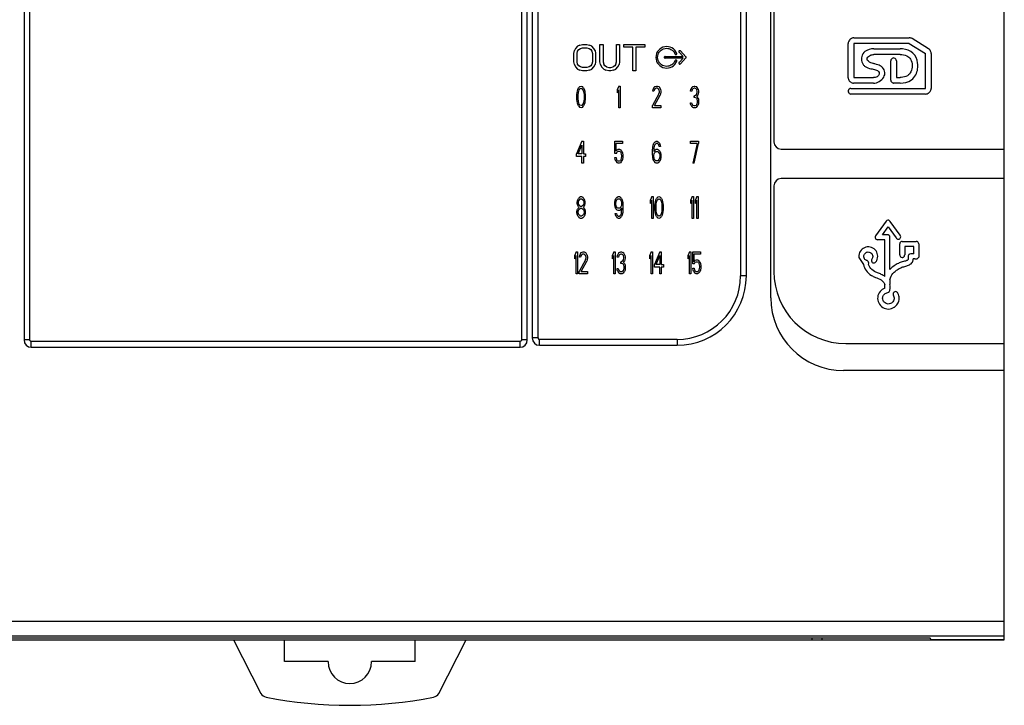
# Model space of a CAD drawing. Header units: millimetres. Extents: x 26 to 216, y 120 to 222.
# Tile 8 of 12: x 148 to 216, y 127 to 174. Entities that reach past the tile are written whole.
import ezdxf

# ---------------------------------------------------------------- set-up
doc = ezdxf.new("R2010")
doc.units = ezdxf.units.MM
doc.header["$LTSCALE"] = 22.141567
doc.layers.get('0').update_dxf_attribs({"linetype": 'CONTINUOUS'})

msp = doc.modelspace()

# ---------------------------------------------------------------- linework, layer by layer
at = {"color": 7, "linetype": 'Continuous'}
for p, q in [((215.502, 131.667), (215.502, 221.667)), ((148.098, 201.067), (148.098, 152.267)), ((148.498, 152.267), (148.498, 201.067)), ((182.306, 201.067), (182.306, 152.267)), ((182.706, 152.267), (182.706, 201.067)), ((183.041, 200.93), (183.041, 152.405)), ((183.441, 152.405), (183.441, 200.93)), ((199.444, 155.165), (199.444, 198.17)), ((197.365, 196.667), (197.365, 156.667)), ((197.765, 156.667), (197.765, 196.667)), ((199.658, 196.567), (199.658, 165.88)), ((204.764, 170.286), (204.764, 172.644)), ((205.151, 173.03), (208.967, 173.03)), ((208.967, 172.644), (205.151, 172.644)), ((205.151, 172.644), (205.151, 170.3)), ((208.967, 172.644), (210.093, 171.95)), ((210.294, 172.282), (209.168, 172.97)), ((185.902, 171.955), (185.939, 172.146)), ((186.014, 172.299), (185.939, 172.146)), ((186.164, 172.453), (186.014, 172.299)), ((186.127, 171.955), (186.164, 172.108)), ((186.314, 172.529), (186.164, 172.453)), ((186.164, 172.108), (186.239, 172.223)), ((186.239, 172.223), (186.352, 172.299)), ((186.314, 172.529), (186.502, 172.567)), ((186.352, 172.299), (186.502, 172.338)), ((186.502, 172.567), (186.802, 172.567)), ((186.502, 172.338), (186.802, 172.338)), ((186.802, 172.567), (186.989, 172.529)), ((186.802, 172.338), (186.952, 172.299)), ((186.952, 172.299), (187.064, 172.223)), ((187.139, 172.453), (186.989, 172.529)), ((187.064, 172.223), (187.139, 172.108)), ((187.289, 172.299), (187.139, 172.453)), ((187.139, 172.108), (187.177, 171.955)), ((187.364, 172.146), (187.289, 172.299)), ((187.364, 172.146), (187.402, 171.955)), ((187.702, 172.567), (187.927, 172.567)), ((187.702, 171.38), (187.702, 172.567)), ((187.927, 172.567), (187.927, 171.38)), ((188.827, 172.567), (189.052, 172.567)), ((188.827, 171.38), (188.827, 172.567)), ((189.052, 172.567), (189.052, 171.38)), ((189.352, 172.567), (190.777, 172.567)), ((189.352, 172.376), (189.352, 172.567)), ((189.952, 172.376), (189.352, 172.376)), ((189.952, 170.767), (189.952, 172.376)), ((190.777, 172.376), (190.177, 172.376)), ((190.177, 172.376), (190.177, 170.767)), ((190.777, 172.567), (190.777, 172.376)), ((193.139, 172.041), (193.425, 171.748)), ((193.613, 171.731), (193.227, 172.127)), ((206.529, 172.272), (208.349, 172.272)), ((185.902, 171.38), (185.902, 171.955)), ((185.939, 171.189), (185.902, 171.38)), ((186.127, 171.38), (186.127, 171.955)), ((186.164, 171.227), (186.127, 171.38)), ((187.177, 171.38), (187.139, 171.227)), ((187.177, 171.955), (187.177, 171.38)), ((187.402, 171.38), (187.364, 171.189)), ((187.402, 171.955), (187.402, 171.38)), ((187.739, 171.189), (187.702, 171.38)), ((187.927, 171.38), (187.964, 171.227)), ((188.789, 171.227), (188.827, 171.38)), ((189.052, 171.38), (189.014, 171.189)), ((192.176, 171.748), (193.425, 171.748)), ((193.425, 171.625), (192.176, 171.625)), ((193.425, 171.625), (193.139, 171.332)), ((193.227, 171.247), (193.613, 171.642)), ((208.349, 171.884), (206.534, 171.884)), ((207.699, 170.11), (207.699, 171.452)), ((208.082, 171.452), (208.082, 170.3)), ((210.093, 169.547), (210.093, 171.95)), ((210.48, 171.95), (210.48, 169.547)), ((185.939, 171.189), (186.014, 171.035)), ((186.014, 171.035), (186.164, 170.882)), ((186.239, 171.112), (186.164, 171.227)), ((186.164, 170.882), (186.314, 170.806)), ((186.352, 171.035), (186.239, 171.112)), ((186.502, 170.767), (186.314, 170.806)), ((186.502, 170.997), (186.352, 171.035)), ((186.802, 170.997), (186.502, 170.997)), ((186.802, 170.767), (186.502, 170.767)), ((186.952, 171.035), (186.802, 170.997)), ((186.989, 170.806), (186.802, 170.767)), ((187.064, 171.112), (186.952, 171.035)), ((186.989, 170.806), (187.139, 170.882)), ((187.139, 171.227), (187.064, 171.112)), ((187.139, 170.882), (187.289, 171.035)), ((187.289, 171.035), (187.364, 171.189)), ((187.739, 171.189), (187.814, 171.035)), ((187.814, 171.035), (187.964, 170.882)), ((188.039, 171.112), (187.964, 171.227)), ((187.964, 170.882), (188.114, 170.806)), ((188.152, 171.035), (188.039, 171.112)), ((188.302, 170.767), (188.114, 170.806)), ((188.152, 171.035), (188.302, 170.997)), ((188.302, 170.997), (188.452, 170.997)), ((188.452, 170.767), (188.302, 170.767)), ((188.452, 170.997), (188.602, 171.035)), ((188.639, 170.806), (188.452, 170.767)), ((188.714, 171.112), (188.602, 171.035)), ((188.639, 170.806), (188.789, 170.882)), ((188.789, 171.227), (188.714, 171.112)), ((188.789, 170.882), (188.939, 171.035)), ((188.939, 171.035), (189.014, 171.189)), ((190.177, 170.767), (189.952, 170.767)), ((205.151, 170.3), (206.499, 170.3)), ((208.082, 170.3), (208.333, 170.3)), ((186.12, 169.111), (186.136, 169.271)), ((186.136, 169.271), (186.152, 169.366)), ((186.152, 169.366), (186.183, 169.494)), ((186.183, 169.494), (186.23, 169.59)), ((186.199, 169.079), (186.214, 169.271)), ((186.214, 169.271), (186.277, 169.462)), ((186.308, 169.685), (186.23, 169.59)), ((186.277, 169.462), (186.324, 169.526)), ((186.308, 169.685), (186.402, 169.717)), ((186.324, 169.526), (186.402, 169.558)), ((186.402, 169.717), (186.495, 169.685)), ((186.402, 169.558), (186.48, 169.526)), ((186.48, 169.526), (186.527, 169.462)), ((186.574, 169.59), (186.495, 169.685)), ((186.527, 169.462), (186.589, 169.271)), ((186.574, 169.59), (186.62, 169.494)), ((186.589, 169.271), (186.605, 169.079)), ((186.62, 169.494), (186.652, 169.366)), ((186.652, 169.366), (186.667, 169.271)), ((186.667, 169.271), (186.683, 169.111)), ((189.002, 169.717), (188.908, 169.494)), ((188.908, 169.239), (188.908, 169.494)), ((188.908, 169.239), (189.002, 169.462)), ((189.002, 169.717), (189.095, 169.717)), ((189.002, 168.217), (189.002, 169.462)), ((189.095, 169.717), (189.095, 168.217)), ((191.336, 169.366), (191.352, 169.494)), ((191.414, 169.366), (191.336, 169.366)), ((191.414, 169.622), (191.352, 169.494)), ((191.477, 169.685), (191.414, 169.622)), ((191.445, 169.462), (191.414, 169.366)), ((191.445, 169.462), (191.492, 169.526)), ((191.477, 169.685), (191.586, 169.717)), ((191.57, 169.558), (191.492, 169.526)), ((191.633, 169.558), (191.57, 169.558)), ((191.586, 169.717), (191.649, 169.717)), ((191.711, 169.526), (191.633, 169.558)), ((191.649, 169.717), (191.742, 169.685)), ((191.711, 169.526), (191.758, 169.462)), ((191.805, 169.622), (191.742, 169.685)), ((191.789, 169.366), (191.758, 169.462)), ((191.758, 169.175), (191.789, 169.303)), ((191.789, 169.303), (191.789, 169.366)), ((191.867, 169.494), (191.805, 169.622)), ((191.867, 169.494), (191.883, 169.366)), ((191.883, 169.303), (191.867, 169.175)), ((191.883, 169.366), (191.883, 169.303)), ((193.936, 169.366), (193.952, 169.494)), ((194.014, 169.366), (193.936, 169.366)), ((194.014, 169.622), (193.952, 169.494)), ((194.077, 169.685), (194.014, 169.622)), ((194.045, 169.462), (194.014, 169.366)), ((194.045, 169.462), (194.092, 169.526)), ((194.077, 169.685), (194.186, 169.717)), ((194.17, 169.558), (194.092, 169.526)), ((194.233, 169.558), (194.17, 169.558)), ((194.186, 169.717), (194.217, 169.717)), ((194.217, 169.717), (194.327, 169.685)), ((194.311, 169.526), (194.233, 169.558)), ((194.311, 169.526), (194.358, 169.462)), ((194.389, 169.622), (194.327, 169.685)), ((194.389, 169.366), (194.358, 169.462)), ((194.358, 169.175), (194.389, 169.303)), ((194.452, 169.494), (194.389, 169.622)), ((194.389, 169.303), (194.389, 169.366)), ((194.452, 169.494), (194.467, 169.366)), ((194.467, 169.303), (194.452, 169.175)), ((194.467, 169.366), (194.467, 169.303)), ((204.96, 169.547), (210.093, 169.547)), ((206.503, 169.914), (205.141, 169.914)), ((208.333, 169.914), (207.89, 169.914)), ((186.12, 168.824), (186.12, 169.111)), ((186.136, 168.664), (186.12, 168.824)), ((186.152, 168.568), (186.136, 168.664)), ((186.199, 168.856), (186.199, 169.079)), ((186.214, 168.664), (186.199, 168.856)), ((186.277, 168.473), (186.214, 168.664)), ((186.589, 168.664), (186.527, 168.473)), ((186.605, 168.856), (186.589, 168.664)), ((186.605, 169.079), (186.605, 168.856)), ((186.667, 168.664), (186.652, 168.568)), ((186.683, 168.824), (186.667, 168.664)), ((186.683, 169.111), (186.683, 168.824)), ((191.758, 169.175), (191.32, 168.377)), ((191.445, 168.377), (191.836, 169.079)), ((191.867, 169.175), (191.836, 169.079)), ((194.17, 169.047), (194.233, 169.047)), ((194.17, 168.92), (194.17, 169.047)), ((194.233, 168.92), (194.17, 168.92)), ((194.327, 169.111), (194.233, 169.047)), ((194.327, 168.888), (194.233, 168.92)), ((194.327, 169.111), (194.358, 169.175)), ((194.327, 168.888), (194.374, 168.824)), ((194.358, 168.983), (194.42, 169.079)), ((194.436, 168.92), (194.358, 168.983)), ((194.405, 168.696), (194.374, 168.824)), ((194.405, 168.568), (194.405, 168.696)), ((194.452, 169.175), (194.42, 169.079)), ((194.436, 168.92), (194.467, 168.824)), ((194.467, 168.824), (194.483, 168.696)), ((194.483, 168.696), (194.483, 168.568)), ((210.093, 169.165), (204.96, 169.165)), ((186.183, 168.441), (186.152, 168.568)), ((186.23, 168.345), (186.183, 168.441)), ((186.23, 168.345), (186.308, 168.249)), ((186.324, 168.409), (186.277, 168.473)), ((186.402, 168.217), (186.308, 168.249)), ((186.402, 168.377), (186.324, 168.409)), ((186.48, 168.409), (186.402, 168.377)), ((186.495, 168.249), (186.402, 168.217)), ((186.527, 168.473), (186.48, 168.409)), ((186.495, 168.249), (186.574, 168.345)), ((186.62, 168.441), (186.574, 168.345)), ((186.652, 168.568), (186.62, 168.441)), ((189.095, 168.217), (189.002, 168.217)), ((191.32, 168.217), (191.32, 168.377)), ((191.883, 168.217), (191.32, 168.217)), ((191.445, 168.377), (191.883, 168.377)), ((191.883, 168.377), (191.883, 168.217)), ((193.92, 168.568), (193.999, 168.568)), ((193.936, 168.473), (193.92, 168.568)), ((193.967, 168.377), (193.936, 168.473)), ((193.967, 168.377), (194.014, 168.313)), ((193.999, 168.568), (194.014, 168.505)), ((194.014, 168.505), (194.045, 168.441)), ((194.014, 168.313), (194.077, 168.249)), ((194.077, 168.409), (194.045, 168.441)), ((194.077, 168.409), (194.155, 168.377)), ((194.139, 168.217), (194.077, 168.249)), ((194.264, 168.217), (194.139, 168.217)), ((194.155, 168.377), (194.249, 168.377)), ((194.249, 168.377), (194.327, 168.409)), ((194.327, 168.249), (194.264, 168.217)), ((194.358, 168.441), (194.327, 168.409)), ((194.327, 168.249), (194.389, 168.313)), ((194.358, 168.441), (194.389, 168.505)), ((194.389, 168.505), (194.405, 168.568)), ((194.389, 168.313), (194.436, 168.377)), ((194.467, 168.473), (194.436, 168.377)), ((194.483, 168.568), (194.467, 168.473)), ((186.464, 165.917), (186.089, 165.056)), ((186.464, 165.917), (186.558, 165.917)), ((186.558, 165.917), (186.558, 165.056)), ((188.72, 165.917), (189.252, 165.917)), ((188.72, 165.088), (188.72, 165.917)), ((189.252, 165.917), (189.252, 165.758)), ((191.492, 165.885), (191.414, 165.79)), ((191.492, 165.885), (191.57, 165.917)), ((191.57, 165.917), (191.633, 165.917)), ((191.633, 165.917), (191.711, 165.885)), ((191.789, 165.79), (191.711, 165.885)), ((193.92, 165.917), (194.483, 165.917)), ((193.92, 165.758), (193.92, 165.917)), ((194.483, 165.917), (194.483, 165.758)), ((186.199, 165.056), (186.464, 165.662)), ((186.464, 165.662), (186.464, 165.056)), ((189.252, 165.758), (188.799, 165.758)), ((188.799, 165.758), (188.799, 165.247)), ((188.877, 165.343), (188.799, 165.247)), ((188.877, 165.343), (188.955, 165.375)), ((188.955, 165.215), (188.892, 165.183)), ((188.955, 165.375), (189.049, 165.375)), ((189.049, 165.215), (188.955, 165.215)), ((189.049, 165.375), (189.127, 165.343)), ((189.111, 165.183), (189.049, 165.215)), ((189.205, 165.247), (189.127, 165.343)), ((189.205, 165.247), (189.252, 165.12)), ((191.32, 165.279), (191.336, 165.503)), ((191.32, 165.056), (191.32, 165.279)), ((191.336, 165.503), (191.367, 165.662)), ((191.367, 165.662), (191.414, 165.79)), ((191.414, 165.471), (191.399, 165.279)), ((191.492, 165.343), (191.399, 165.215)), ((191.399, 165.279), (191.399, 165.215)), ((191.43, 165.566), (191.414, 165.471)), ((191.461, 165.662), (191.43, 165.566)), ((191.461, 165.662), (191.508, 165.726)), ((191.492, 165.343), (191.57, 165.375)), ((191.508, 165.726), (191.555, 165.758)), ((191.508, 165.183), (191.555, 165.215)), ((191.649, 165.758), (191.555, 165.758)), ((191.555, 165.215), (191.664, 165.215)), ((191.57, 165.375), (191.649, 165.375)), ((191.649, 165.758), (191.695, 165.726)), ((191.649, 165.375), (191.727, 165.343)), ((191.664, 165.215), (191.711, 165.183)), ((191.695, 165.726), (191.742, 165.662)), ((191.805, 165.247), (191.727, 165.343)), ((191.774, 165.566), (191.742, 165.662)), ((191.852, 165.566), (191.774, 165.566)), ((191.789, 165.79), (191.836, 165.662)), ((191.805, 165.247), (191.852, 165.151)), ((191.836, 165.662), (191.852, 165.566)), ((194.389, 165.758), (193.92, 165.758)), ((194.389, 165.758), (194.077, 164.417)), ((194.17, 164.417), (194.483, 165.758)), ((200.158, 165.38), (215.462, 165.38)), ((215.462, 165.38), (215.462, 163.355)), ((186.089, 164.864), (186.089, 165.056)), ((186.464, 164.864), (186.089, 164.864)), ((186.464, 165.056), (186.199, 165.056)), ((186.464, 164.417), (186.464, 164.864)), ((186.558, 165.056), (186.714, 165.056)), ((186.714, 164.864), (186.558, 164.864)), ((186.558, 164.864), (186.558, 164.417)), ((186.714, 165.056), (186.714, 164.864)), ((188.83, 165.088), (188.72, 165.088)), ((188.72, 164.8), (188.814, 164.8)), ((188.752, 164.673), (188.72, 164.8)), ((188.799, 164.545), (188.752, 164.673)), ((188.799, 164.545), (188.877, 164.449)), ((188.814, 164.8), (188.845, 164.673)), ((188.83, 165.088), (188.892, 165.183)), ((188.892, 164.609), (188.845, 164.673)), ((188.892, 164.609), (188.955, 164.577)), ((188.955, 164.577), (189.049, 164.577)), ((189.049, 164.577), (189.111, 164.609)), ((189.111, 165.183), (189.158, 165.12)), ((189.158, 164.673), (189.111, 164.609)), ((189.127, 164.449), (189.205, 164.545)), ((189.189, 165.024), (189.158, 165.12)), ((189.158, 164.673), (189.189, 164.768)), ((189.205, 164.928), (189.189, 165.024)), ((189.189, 164.768), (189.205, 164.864)), ((189.205, 164.864), (189.205, 164.928)), ((189.252, 164.673), (189.205, 164.545)), ((189.252, 165.12), (189.283, 164.96)), ((189.283, 164.832), (189.252, 164.673)), ((189.283, 164.96), (189.283, 164.832)), ((191.336, 164.832), (191.32, 165.056)), ((191.367, 164.673), (191.336, 164.832)), ((191.414, 164.545), (191.367, 164.673)), ((191.414, 164.96), (191.43, 165.056)), ((191.414, 164.864), (191.414, 164.96)), ((191.43, 164.768), (191.414, 164.864)), ((191.414, 164.545), (191.492, 164.449)), ((191.43, 165.056), (191.461, 165.12)), ((191.461, 164.673), (191.43, 164.768)), ((191.461, 165.12), (191.508, 165.183)), ((191.508, 164.609), (191.461, 164.673)), ((191.555, 164.577), (191.508, 164.609)), ((191.664, 164.577), (191.555, 164.577)), ((191.711, 164.609), (191.664, 164.577)), ((191.711, 165.183), (191.758, 165.12)), ((191.758, 164.673), (191.711, 164.609)), ((191.727, 164.449), (191.805, 164.545)), ((191.758, 165.12), (191.789, 165.056)), ((191.789, 164.768), (191.758, 164.673)), ((191.789, 165.056), (191.805, 164.96)), ((191.805, 164.864), (191.789, 164.768)), ((191.805, 164.96), (191.805, 164.864)), ((191.852, 164.673), (191.805, 164.545)), ((191.852, 165.151), (191.883, 164.992)), ((191.883, 164.832), (191.852, 164.673)), ((191.883, 164.992), (191.883, 164.832)), ((186.558, 164.417), (186.464, 164.417)), ((188.955, 164.417), (188.877, 164.449)), ((189.049, 164.417), (188.955, 164.417)), ((189.127, 164.449), (189.049, 164.417)), ((191.57, 164.417), (191.492, 164.449)), ((191.649, 164.417), (191.57, 164.417)), ((191.727, 164.449), (191.649, 164.417)), ((194.17, 164.417), (194.077, 164.417)), ((215.462, 163.355), (200.158, 163.355)), ((199.658, 162.855), (199.658, 156.967)), ((186.136, 161.734), (186.167, 161.894)), ((186.167, 161.894), (186.214, 161.99)), ((186.292, 162.085), (186.214, 161.99)), ((186.214, 161.734), (186.245, 161.83)), ((186.245, 161.83), (186.308, 161.926)), ((186.292, 162.085), (186.37, 162.117)), ((186.308, 161.926), (186.37, 161.958)), ((186.37, 162.117), (186.433, 162.117)), ((186.37, 161.958), (186.433, 161.958)), ((186.433, 162.117), (186.511, 162.085)), ((186.433, 161.958), (186.495, 161.926)), ((186.495, 161.926), (186.558, 161.83)), ((186.589, 161.99), (186.511, 162.085)), ((186.558, 161.83), (186.589, 161.734)), ((186.589, 161.99), (186.636, 161.894)), ((186.636, 161.894), (186.667, 161.734)), ((188.72, 161.703), (188.752, 161.862)), ((188.752, 161.862), (188.799, 161.99)), ((188.877, 162.085), (188.799, 161.99)), ((188.814, 161.766), (188.845, 161.862)), ((188.845, 161.862), (188.892, 161.926)), ((188.877, 162.085), (188.955, 162.117)), ((188.892, 161.926), (188.939, 161.958)), ((188.939, 161.958), (189.049, 161.958)), ((188.955, 162.117), (189.033, 162.117)), ((189.033, 162.117), (189.111, 162.085)), ((189.049, 161.958), (189.095, 161.926)), ((189.095, 161.926), (189.142, 161.862)), ((189.189, 161.99), (189.111, 162.085)), ((189.142, 161.862), (189.174, 161.766)), ((189.189, 161.99), (189.236, 161.862)), ((189.236, 161.862), (189.267, 161.703)), ((191.258, 162.117), (191.164, 161.894)), ((191.164, 161.639), (191.164, 161.894)), ((191.164, 161.639), (191.258, 161.862)), ((191.258, 162.117), (191.352, 162.117)), ((191.258, 160.617), (191.258, 161.862)), ((191.352, 162.117), (191.352, 160.617)), ((191.508, 161.766), (191.539, 161.894)), ((191.539, 161.894), (191.586, 161.99)), ((191.57, 161.671), (191.633, 161.862)), ((191.664, 162.085), (191.586, 161.99)), ((191.633, 161.862), (191.68, 161.926)), ((191.664, 162.085), (191.758, 162.117)), ((191.68, 161.926), (191.758, 161.958)), ((191.758, 162.117), (191.852, 162.085)), ((191.758, 161.958), (191.836, 161.926)), ((191.836, 161.926), (191.883, 161.862)), ((191.93, 161.99), (191.852, 162.085)), ((191.883, 161.862), (191.945, 161.671)), ((191.93, 161.99), (191.977, 161.894)), ((191.977, 161.894), (192.008, 161.766)), ((194.045, 162.117), (193.952, 161.894)), ((193.952, 161.639), (193.952, 161.894)), ((193.952, 161.639), (194.045, 161.862)), ((194.045, 162.117), (194.139, 162.117)), ((194.045, 160.617), (194.045, 161.862)), ((194.139, 162.117), (194.139, 160.617)), ((194.358, 162.117), (194.264, 161.894)), ((194.264, 161.639), (194.264, 161.894)), ((194.264, 161.639), (194.358, 161.862)), ((194.358, 162.117), (194.452, 162.117)), ((194.358, 160.617), (194.358, 161.862)), ((194.452, 162.117), (194.452, 160.617)), ((186.12, 161.096), (186.152, 161.256)), ((186.136, 161.639), (186.136, 161.734)), ((186.167, 161.511), (186.136, 161.639)), ((186.214, 161.351), (186.152, 161.256)), ((186.214, 161.415), (186.167, 161.511)), ((186.199, 161.096), (186.245, 161.224)), ((186.214, 161.671), (186.214, 161.734)), ((186.245, 161.575), (186.214, 161.671)), ((186.214, 161.415), (186.245, 161.383)), ((186.245, 161.383), (186.214, 161.351)), ((186.308, 161.479), (186.245, 161.575)), ((186.245, 161.224), (186.308, 161.288)), ((186.37, 161.447), (186.308, 161.479)), ((186.308, 161.288), (186.37, 161.32)), ((186.433, 161.447), (186.37, 161.447)), ((186.37, 161.32), (186.433, 161.32)), ((186.495, 161.479), (186.433, 161.447)), ((186.433, 161.32), (186.495, 161.288)), ((186.558, 161.575), (186.495, 161.479)), ((186.495, 161.288), (186.558, 161.224)), ((186.589, 161.671), (186.558, 161.575)), ((186.558, 161.383), (186.589, 161.415)), ((186.589, 161.351), (186.558, 161.383)), ((186.558, 161.224), (186.605, 161.096)), ((186.589, 161.734), (186.589, 161.671)), ((186.636, 161.511), (186.589, 161.415)), ((186.652, 161.256), (186.589, 161.351)), ((186.667, 161.639), (186.636, 161.511)), ((186.652, 161.256), (186.683, 161.096)), ((186.667, 161.734), (186.667, 161.639)), ((188.72, 161.575), (188.72, 161.703)), ((188.752, 161.415), (188.72, 161.575)), ((188.799, 161.288), (188.752, 161.415)), ((188.799, 161.671), (188.814, 161.766)), ((188.799, 161.607), (188.799, 161.671)), ((188.814, 161.511), (188.799, 161.607)), ((188.799, 161.288), (188.877, 161.192)), ((188.845, 161.415), (188.814, 161.511)), ((188.892, 161.351), (188.845, 161.415)), ((188.955, 161.16), (188.877, 161.192)), ((188.939, 161.32), (188.892, 161.351)), ((189.049, 161.32), (188.939, 161.32)), ((189.033, 161.16), (188.955, 161.16)), ((189.111, 161.192), (189.033, 161.16)), ((189.095, 161.351), (189.049, 161.32)), ((189.142, 161.415), (189.095, 161.351)), ((189.111, 161.192), (189.205, 161.32)), ((189.174, 161.511), (189.142, 161.415)), ((189.174, 161.766), (189.189, 161.671)), ((189.189, 161.607), (189.174, 161.511)), ((189.189, 161.671), (189.189, 161.607)), ((189.189, 161.064), (189.205, 161.256)), ((189.205, 161.256), (189.205, 161.32)), ((189.267, 161.703), (189.283, 161.479)), ((189.283, 161.256), (189.267, 161.032)), ((189.283, 161.479), (189.283, 161.256)), ((191.477, 161.511), (191.492, 161.671)), ((191.477, 161.224), (191.477, 161.511)), ((191.492, 161.064), (191.477, 161.224)), ((191.492, 161.671), (191.508, 161.766)), ((191.555, 161.479), (191.57, 161.671)), ((191.555, 161.256), (191.555, 161.479)), ((191.57, 161.064), (191.555, 161.256)), ((191.945, 161.671), (191.961, 161.479)), ((191.961, 161.256), (191.945, 161.064)), ((191.961, 161.479), (191.961, 161.256)), ((192.008, 161.766), (192.024, 161.671)), ((192.024, 161.671), (192.039, 161.511)), ((192.039, 161.224), (192.024, 161.064)), ((192.039, 161.511), (192.039, 161.224)), ((186.12, 161), (186.12, 161.096)), ((186.152, 160.841), (186.12, 161)), ((186.199, 160.745), (186.152, 160.841)), ((186.199, 161), (186.199, 161.096)), ((186.245, 160.873), (186.199, 161)), ((186.199, 160.745), (186.277, 160.649)), ((186.308, 160.809), (186.245, 160.873)), ((186.355, 160.617), (186.277, 160.649)), ((186.37, 160.777), (186.308, 160.809)), ((186.449, 160.617), (186.355, 160.617)), ((186.433, 160.777), (186.37, 160.777)), ((186.495, 160.809), (186.433, 160.777)), ((186.527, 160.649), (186.449, 160.617)), ((186.558, 160.873), (186.495, 160.809)), ((186.527, 160.649), (186.605, 160.745)), ((186.605, 161), (186.558, 160.873)), ((186.605, 161.096), (186.605, 161)), ((186.652, 160.841), (186.605, 160.745)), ((186.683, 161), (186.652, 160.841)), ((186.683, 161.096), (186.683, 161)), ((188.752, 160.968), (188.83, 160.968)), ((188.767, 160.873), (188.752, 160.968)), ((188.814, 160.745), (188.767, 160.873)), ((188.814, 160.745), (188.892, 160.649)), ((188.83, 160.968), (188.861, 160.873)), ((188.908, 160.809), (188.861, 160.873)), ((188.97, 160.617), (188.892, 160.649)), ((188.955, 160.777), (188.908, 160.809)), ((188.955, 160.777), (189.049, 160.777)), ((189.033, 160.617), (188.97, 160.617)), ((189.111, 160.649), (189.033, 160.617)), ((189.095, 160.809), (189.049, 160.777)), ((189.142, 160.873), (189.095, 160.809)), ((189.111, 160.649), (189.189, 160.745)), ((189.142, 160.873), (189.174, 160.968)), ((189.174, 160.968), (189.189, 161.064)), ((189.236, 160.873), (189.189, 160.745)), ((189.267, 161.032), (189.236, 160.873)), ((191.352, 160.617), (191.258, 160.617)), ((191.508, 160.968), (191.492, 161.064)), ((191.539, 160.841), (191.508, 160.968)), ((191.586, 160.745), (191.539, 160.841)), ((191.633, 160.873), (191.57, 161.064)), ((191.586, 160.745), (191.664, 160.649)), ((191.68, 160.809), (191.633, 160.873)), ((191.758, 160.617), (191.664, 160.649)), ((191.758, 160.777), (191.68, 160.809)), ((191.836, 160.809), (191.758, 160.777)), ((191.852, 160.649), (191.758, 160.617)), ((191.883, 160.873), (191.836, 160.809)), ((191.852, 160.649), (191.93, 160.745)), ((191.945, 161.064), (191.883, 160.873)), ((191.977, 160.841), (191.93, 160.745)), ((192.008, 160.968), (191.977, 160.841)), ((192.024, 161.064), (192.008, 160.968)), ((194.139, 160.617), (194.045, 160.617)), ((194.452, 160.617), (194.358, 160.617)), ((207.377, 160.423), (206.654, 159.432)), ((207.125, 159.495), (207.515, 160.03)), ((207.515, 160.03), (208.057, 159.278)), ((208.345, 159.466), (207.657, 160.419)), ((207.296, 159.151), (206.787, 159.151)), ((207.296, 156.631), (207.296, 159.151)), ((208.309, 158.109), (208.309, 158.882)), ((208.488, 159.035), (209.449, 159.035)), ((209.277, 158.692), (208.653, 158.692)), ((208.653, 158.692), (208.653, 158.114)), ((209.277, 158.181), (209.277, 158.692)), ((209.62, 158.863), (209.62, 157.958)), ((186.058, 158.317), (185.964, 158.094)), ((185.964, 157.839), (185.964, 158.094)), ((185.964, 157.839), (186.058, 158.062)), ((186.058, 158.317), (186.152, 158.317)), ((186.058, 156.817), (186.058, 158.062)), ((186.152, 158.317), (186.152, 156.817)), ((186.714, 157.775), (186.277, 156.977)), ((186.292, 157.966), (186.308, 158.094)), ((186.37, 157.966), (186.292, 157.966)), ((186.37, 158.222), (186.308, 158.094)), ((186.433, 158.285), (186.37, 158.222)), ((186.402, 158.062), (186.37, 157.966)), ((186.402, 158.062), (186.449, 158.126)), ((186.433, 158.285), (186.542, 158.317)), ((186.527, 158.158), (186.449, 158.126)), ((186.589, 158.158), (186.527, 158.158)), ((186.542, 158.317), (186.605, 158.317)), ((186.667, 158.126), (186.589, 158.158)), ((186.605, 158.317), (186.699, 158.285)), ((186.667, 158.126), (186.714, 158.062)), ((186.761, 158.222), (186.699, 158.285)), ((186.745, 157.966), (186.714, 158.062)), ((186.714, 157.775), (186.745, 157.903)), ((186.745, 157.903), (186.745, 157.966)), ((186.824, 158.094), (186.761, 158.222)), ((186.824, 157.775), (186.792, 157.679)), ((186.824, 158.094), (186.839, 157.966)), ((186.839, 157.903), (186.824, 157.775)), ((186.839, 157.966), (186.839, 157.903)), ((188.658, 158.317), (188.564, 158.094)), ((188.564, 157.839), (188.564, 158.094)), ((188.564, 157.839), (188.658, 158.062)), ((188.658, 158.317), (188.752, 158.317)), ((188.658, 156.817), (188.658, 158.062)), ((188.752, 158.317), (188.752, 156.817)), ((188.892, 157.966), (188.908, 158.094)), ((188.97, 157.966), (188.892, 157.966)), ((188.97, 158.222), (188.908, 158.094)), ((189.033, 158.285), (188.97, 158.222)), ((189.002, 158.062), (188.97, 157.966)), ((189.002, 158.062), (189.049, 158.126)), ((189.033, 158.285), (189.142, 158.317)), ((189.127, 158.158), (189.049, 158.126)), ((189.189, 158.158), (189.127, 158.158)), ((189.142, 158.317), (189.174, 158.317)), ((189.174, 158.317), (189.283, 158.285)), ((189.267, 158.126), (189.189, 158.158)), ((189.267, 158.126), (189.314, 158.062)), ((189.345, 158.222), (189.283, 158.285)), ((189.283, 157.711), (189.314, 157.775)), ((189.345, 157.966), (189.314, 158.062)), ((189.314, 157.775), (189.345, 157.903)), ((189.408, 158.094), (189.345, 158.222)), ((189.345, 157.903), (189.345, 157.966)), ((189.408, 157.775), (189.377, 157.679)), ((189.408, 158.094), (189.424, 157.966)), ((189.424, 157.903), (189.408, 157.775)), ((189.424, 157.966), (189.424, 157.903)), ((191.227, 158.317), (191.133, 158.094)), ((191.133, 157.839), (191.133, 158.094)), ((191.133, 157.839), (191.227, 158.062)), ((191.227, 158.317), (191.32, 158.317)), ((191.227, 156.817), (191.227, 158.062)), ((191.32, 158.317), (191.32, 156.817)), ((191.82, 158.317), (191.445, 157.456)), ((191.555, 157.456), (191.82, 158.062)), ((191.82, 158.317), (191.914, 158.317)), ((191.82, 158.062), (191.82, 157.456)), ((191.914, 158.317), (191.914, 157.456)), ((193.858, 158.317), (193.764, 158.094)), ((193.764, 157.839), (193.764, 158.094)), ((193.764, 157.839), (193.858, 158.062)), ((193.858, 158.317), (193.952, 158.317)), ((193.858, 156.817), (193.858, 158.062)), ((193.952, 158.317), (193.952, 156.817)), ((194.077, 158.317), (194.608, 158.317)), ((194.077, 157.488), (194.077, 158.317)), ((194.608, 158.158), (194.155, 158.158)), ((194.155, 158.158), (194.155, 157.647)), ((194.233, 157.743), (194.155, 157.647)), ((194.233, 157.743), (194.311, 157.775)), ((194.311, 157.775), (194.405, 157.775)), ((194.405, 157.775), (194.483, 157.743)), ((194.561, 157.647), (194.483, 157.743)), ((194.608, 158.317), (194.608, 158.158)), ((205.505, 157.94), (205.83, 157.448)), ((186.402, 156.977), (186.792, 157.679)), ((188.877, 157.168), (188.955, 157.168)), ((188.892, 157.073), (188.877, 157.168)), ((188.924, 156.977), (188.892, 157.073)), ((188.955, 157.168), (188.97, 157.105)), ((188.97, 157.105), (189.002, 157.041)), ((189.127, 157.647), (189.189, 157.647)), ((189.127, 157.52), (189.127, 157.647)), ((189.189, 157.52), (189.127, 157.52)), ((189.283, 157.711), (189.189, 157.647)), ((189.283, 157.488), (189.189, 157.52)), ((189.283, 157.488), (189.33, 157.424)), ((189.314, 157.583), (189.377, 157.679)), ((189.392, 157.52), (189.314, 157.583)), ((189.314, 157.041), (189.345, 157.105)), ((189.361, 157.296), (189.33, 157.424)), ((189.345, 157.105), (189.361, 157.168)), ((189.361, 157.168), (189.361, 157.296)), ((189.392, 157.52), (189.424, 157.424)), ((189.424, 157.073), (189.392, 156.977)), ((189.424, 157.424), (189.439, 157.296)), ((189.439, 157.168), (189.424, 157.073)), ((189.439, 157.296), (189.439, 157.168)), ((191.445, 157.264), (191.445, 157.456)), ((191.82, 157.264), (191.445, 157.264)), ((191.82, 157.456), (191.555, 157.456)), ((191.82, 156.817), (191.82, 157.264)), ((191.914, 157.456), (192.07, 157.456)), ((192.07, 157.264), (191.914, 157.264)), ((191.914, 157.264), (191.914, 156.817)), ((192.07, 157.456), (192.07, 157.264)), ((194.186, 157.488), (194.077, 157.488)), ((194.077, 157.2), (194.17, 157.2)), ((194.108, 157.073), (194.077, 157.2)), ((194.155, 156.945), (194.108, 157.073)), ((194.17, 157.2), (194.202, 157.073)), ((194.186, 157.488), (194.249, 157.583)), ((194.249, 157.009), (194.202, 157.073)), ((194.311, 157.615), (194.249, 157.583)), ((194.405, 157.615), (194.311, 157.615)), ((194.467, 157.583), (194.405, 157.615)), ((194.467, 157.583), (194.514, 157.52)), ((194.514, 157.073), (194.467, 157.009)), ((194.545, 157.424), (194.514, 157.52)), ((194.514, 157.073), (194.545, 157.168)), ((194.561, 157.328), (194.545, 157.424)), ((194.545, 157.168), (194.561, 157.264)), ((194.561, 157.647), (194.608, 157.52)), ((194.561, 157.264), (194.561, 157.328)), ((194.608, 157.073), (194.561, 156.945)), ((194.608, 157.52), (194.639, 157.36)), ((194.639, 157.232), (194.608, 157.073)), ((194.639, 157.36), (194.639, 157.232)), ((186.152, 156.817), (186.058, 156.817)), ((186.277, 156.817), (186.277, 156.977)), ((186.839, 156.817), (186.277, 156.817)), ((186.402, 156.977), (186.839, 156.977)), ((186.839, 156.977), (186.839, 156.817)), ((188.752, 156.817), (188.658, 156.817)), ((188.924, 156.977), (188.97, 156.913)), ((188.97, 156.913), (189.033, 156.849)), ((189.033, 157.009), (189.002, 157.041)), ((189.033, 157.009), (189.111, 156.977)), ((189.095, 156.817), (189.033, 156.849)), ((189.22, 156.817), (189.095, 156.817)), ((189.111, 156.977), (189.205, 156.977)), ((189.205, 156.977), (189.283, 157.009)), ((189.283, 156.849), (189.22, 156.817)), ((189.314, 157.041), (189.283, 157.009)), ((189.283, 156.849), (189.345, 156.913)), ((189.345, 156.913), (189.392, 156.977)), ((191.32, 156.817), (191.227, 156.817)), ((191.914, 156.817), (191.82, 156.817)), ((193.952, 156.817), (193.858, 156.817)), ((194.155, 156.945), (194.233, 156.849)), ((194.311, 156.817), (194.233, 156.849)), ((194.249, 157.009), (194.311, 156.977)), ((194.311, 156.977), (194.405, 156.977)), ((194.405, 156.817), (194.311, 156.817)), ((194.405, 156.977), (194.467, 157.009)), ((194.483, 156.849), (194.405, 156.817)), ((194.483, 156.849), (194.561, 156.945)), ((197.765, 156.667), (197.365, 156.667)), ((207.64, 156.433), (207.64, 156.072)), ((207.296, 155.834), (207.296, 156.047)), ((183.441, 152.405), (183.041, 152.405)), ((148.498, 152.267), (148.098, 152.267)), ((182.206, 152.167), (148.598, 152.167)), ((148.598, 151.767), (148.598, 152.167)), ((148.598, 151.767), (182.206, 151.767)), ((182.206, 151.767), (182.206, 152.167)), ((182.706, 152.267), (182.306, 152.267)), ((193.002, 152.305), (183.541, 152.305)), ((183.541, 151.905), (183.541, 152.305)), ((183.541, 151.905), (193.002, 151.905)), ((193.002, 152.305), (193.002, 151.905)), ((204.602, 152.023), (215.502, 152.023)), ((215.502, 150.165), (204.444, 150.165)), ((215.502, 132.931), (25.502, 132.931)), ((25.502, 131.932), (215.502, 131.932)), ((27.502, 131.667), (215.502, 131.667)), ((210.397, 131.772), (30.607, 131.772)), ((162.502, 131.667), (164.392, 127.988)), ((166.002, 130.167), (166.002, 131.667)), ((175.002, 130.167), (175.002, 131.667)), ((176.61, 127.984), (178.502, 131.667)), ((202.278, 131.772), (202.278, 131.667)), ((202.977, 131.667), (202.977, 131.772)), ((210.473, 131.696), (210.397, 131.772)), ((210.473, 131.696), (210.475, 131.696)), ((210.475, 131.695), (215.502, 131.695)), ((169.002, 130.167), (166.002, 130.167)), ((175.002, 130.167), (172.002, 130.167))]:
    msp.add_line(p, q, dxfattribs=at)
for centre, radius, start, end in [((192.286, 171.686), 0.741, 20.85303, 339.19363), ((192.281, 171.684), 0.627, 21.00467, 42.73445), ((192.279, 171.691), 0.629, 317.26858, 339.0345), ((192.922, 171.444), 0.0605, 98.48177, 127.6139), ((192.923, 171.445), 0.0595, 38.78075, 69.34572), ((200.158, 165.88), 0.5, 180, 270), ((200.158, 162.855), 0.5, 90, 180), ((193.002, 156.667), 4.763, 270, 360), ((193.002, 156.667), 4.363, 270, 360), ((204.602, 156.967), 4.944, 180, 269.99959), ((204.444, 155.165), 5, 180, 270), ((183.541, 152.405), 0.5, 180, 270), ((183.541, 152.405), 0.1, 180, 270.00004), ((148.598, 152.267), 0.5, 179.98255, 269.98254), ((182.206, 152.267), 0.5, 270.01746, 0.01745), ((170.502, 130.167), 1.5, 180, 360), ((164.836, 128.217), 0.5, 207.18625, 258.92762), ((176.167, 128.217), 0.5, 281.07238, 332.81375), ((170.502, 157.167), 30, 258.92762, 281.07238)]:
    msp.add_arc(centre, radius, start, end, dxfattribs=at)
msp.add_ellipse((213.753, 132.167), major_axis=(0, 0.5), ratio=0.010472, start_param=-3.141593, end_param=-3.000367, dxfattribs=at)
for points, knots in [([(205.151, 173.03), (205.077, 173.03), (204.922, 172.961), (204.79, 172.796), (204.764, 172.681), (204.764, 172.644)], [0, 0, 0, 0, 0.396033, 0.804081, 1, 1, 1, 1]), ([(191.664, 171.686), (191.665, 171.817), (191.747, 172.068), (192.012, 172.273), (192.213, 172.309), (192.286, 172.309)], [0, 0, 0, 0, 0.388354, 0.782905, 1, 1, 1, 1]), ([(192.286, 172.309), (192.39, 172.309), (192.56, 172.265), (192.695, 172.16), (192.741, 172.109)], [0, 0, 0, 0, 0.592217, 1, 1, 1, 1]), ([(193.14, 172.128), (193.138, 172.126), (193.134, 172.121), (193.121, 172.097), (193.122, 172.062), (193.137, 172.043), (193.139, 172.041)], [0, 0, 0, 0, 0.099071, 0.198141, 0.901118, 1, 1, 1, 1]), ([(193.227, 172.127), (193.225, 172.129), (193.22, 172.133), (193.196, 172.146), (193.161, 172.145), (193.142, 172.13), (193.14, 172.128)], [0, 0, 0, 0, 0.099071, 0.198141, 0.901118, 1, 1, 1, 1]), ([(206.529, 172.272), (206.311, 172.272), (205.938, 172.189), (205.661, 171.762), (205.669, 171.43), (205.789, 171.194), (205.981, 170.993), (206.292, 170.892), (206.592, 170.868), (206.788, 170.777), (206.879, 170.684), (206.908, 170.596), (206.906, 170.522), (206.859, 170.424), (206.726, 170.309), (206.586, 170.3), (206.499, 170.3)], [0, 0, 0, 0, 0.187447, 0.299529, 0.406911, 0.463423, 0.519014, 0.641662, 0.734233, 0.775662, 0.824674, 0.836555, 0.855763, 0.887708, 0.924576, 1, 1, 1, 1]), ([(208.333, 169.914), (208.603, 169.914), (209.061, 170.022), (209.523, 170.565), (209.618, 171.293), (209.288, 172.053), (208.715, 172.255), (208.403, 172.272), (208.349, 172.272)], [0, 0, 0, 0, 0.214453, 0.340477, 0.557612, 0.753101, 0.95685, 1, 1, 1, 1]), ([(210.48, 171.95), (210.48, 172.028), (210.434, 172.159), (210.338, 172.255), (210.294, 172.282)], [0, 0, 0, 0, 0.601714, 1, 1, 1, 1]), ([(192.286, 171.065), (192.156, 171.066), (191.904, 171.149), (191.7, 171.413), (191.665, 171.614), (191.664, 171.686)], [0, 0, 0, 0, 0.388839, 0.78357, 1, 1, 1, 1]), ([(192.176, 171.748), (192.173, 171.748), (192.167, 171.748), (192.14, 171.739), (192.117, 171.714), (192.114, 171.689), (192.114, 171.686)], [0, 0, 0, 0, 0.09888, 0.197759, 0.900998, 1, 1, 1, 1]), ([(192.114, 171.686), (192.114, 171.684), (192.115, 171.678), (192.123, 171.651), (192.149, 171.628), (192.173, 171.625), (192.176, 171.625)], [0, 0, 0, 0, 0.098946, 0.197892, 0.901054, 1, 1, 1, 1]), ([(192.866, 171.908), (192.871, 171.896), (192.887, 171.876), (192.919, 171.867), (192.938, 171.871), (192.944, 171.873)], [0, 0, 0, 0, 0.401003, 0.797445, 1, 1, 1, 1]), ([(192.885, 171.492), (192.882, 171.489), (192.874, 171.482), (192.868, 171.472), (192.866, 171.466)], [0, 0, 0, 0, 0.410536, 1, 1, 1, 1]), ([(192.944, 171.873), (192.956, 171.878), (192.976, 171.895), (192.985, 171.926), (192.981, 171.945), (192.978, 171.951)], [0, 0, 0, 0, 0.40037, 0.797333, 1, 1, 1, 1]), ([(192.982, 171.454), (192.982, 171.456), (192.979, 171.466), (192.975, 171.476), (192.969, 171.482)], [0, 0, 0, 0, 0.202263, 1, 1, 1, 1]), ([(193.139, 171.332), (193.137, 171.33), (193.133, 171.326), (193.124, 171.308), (193.123, 171.288), (193.126, 171.273)], [0, 0, 0, 0, 0.150253, 0.300506, 1, 1, 1, 1]), ([(193.628, 171.687), (193.628, 171.7), (193.624, 171.717), (193.615, 171.729), (193.613, 171.731)], [0, 0, 0, 0, 0.805486, 1, 1, 1, 1]), ([(193.613, 171.642), (193.615, 171.645), (193.623, 171.654), (193.627, 171.67), (193.628, 171.683), (193.628, 171.687)], [0, 0, 0, 0, 0.193961, 0.794559, 1, 1, 1, 1]), ([(206.501, 171.259), (206.499, 171.26), (206.382, 171.282), (206.191, 171.363), (206.05, 171.526), (206.077, 171.692), (206.278, 171.833), (206.458, 171.884), (206.534, 171.884)], [0, 0, 0, 0, 0.006666, 0.314897, 0.459353, 0.555072, 0.799935, 1, 1, 1, 1]), ([(208.082, 171.452), (208.082, 171.491), (208.045, 171.574), (207.942, 171.649), (207.825, 171.64), (207.733, 171.567), (207.699, 171.49), (207.699, 171.452)], [0, 0, 0, 0, 0.209622, 0.44127, 0.592261, 0.794569, 1, 1, 1, 1]), ([(208.349, 171.884), (208.498, 171.884), (208.789, 171.838), (209.102, 171.563), (209.195, 171.131), (209.129, 170.694), (208.845, 170.377), (208.531, 170.306), (208.358, 170.3), (208.333, 170.3)], [0, 0, 0, 0, 0.173592, 0.31646, 0.482162, 0.654094, 0.79972, 0.971797, 1, 1, 1, 1]), ([(192.741, 171.264), (192.728, 171.25), (192.644, 171.167), (192.491, 171.084), (192.338, 171.065), (192.286, 171.065)], [0, 0, 0, 0, 0.114707, 0.701288, 1, 1, 1, 1]), ([(193.126, 171.273), (193.128, 171.266), (193.132, 171.256), (193.138, 171.248), (193.14, 171.246)], [0, 0, 0, 0, 0.710365, 1, 1, 1, 1]), ([(193.14, 171.246), (193.147, 171.239), (193.161, 171.231), (193.177, 171.228), (193.183, 171.228)], [0, 0, 0, 0, 0.599675, 1, 1, 1, 1]), ([(193.183, 171.228), (193.193, 171.228), (193.209, 171.233), (193.223, 171.242), (193.227, 171.247)], [0, 0, 0, 0, 0.599794, 1, 1, 1, 1]), ([(206.503, 169.914), (206.636, 169.914), (206.917, 170.009), (207.234, 170.291), (207.334, 170.668), (207.177, 170.948), (206.931, 171.157), (206.697, 171.204), (206.542, 171.25), (206.505, 171.257), (206.503, 171.257), (206.501, 171.257)], [0, 0, 0, 0, 0.182396, 0.371432, 0.523515, 0.686762, 0.774219, 0.949095, 0.996551, 0.997359, 1, 1, 1, 1]), ([(204.764, 170.286), (204.764, 170.214), (204.832, 170.065), (204.993, 169.939), (205.105, 169.914), (205.141, 169.914)], [0, 0, 0, 0, 0.395603, 0.80389, 1, 1, 1, 1]), ([(207.699, 170.11), (207.699, 170.072), (207.733, 169.995), (207.815, 169.927), (207.872, 169.914), (207.89, 169.914)], [0, 0, 0, 0, 0.397476, 0.803971, 1, 1, 1, 1]), ([(204.96, 169.547), (204.92, 169.547), (204.836, 169.51), (204.759, 169.409), (204.766, 169.293), (204.84, 169.2), (204.92, 169.165), (204.96, 169.165)], [0, 0, 0, 0, 0.210469, 0.438865, 0.58732, 0.787096, 1, 1, 1, 1]), ([(210.093, 169.165), (210.167, 169.165), (210.322, 169.233), (210.454, 169.395), (210.48, 169.51), (210.48, 169.547)], [0, 0, 0, 0, 0.396379, 0.804237, 1, 1, 1, 1]), ([(207.657, 160.419), (207.63, 160.452), (207.574, 160.494), (207.462, 160.496), (207.404, 160.456), (207.377, 160.423)], [0, 0, 0, 0, 0.39926, 0.60065, 1, 1, 1, 1]), ([(206.654, 159.432), (206.632, 159.406), (206.603, 159.335), (206.628, 159.24), (206.695, 159.169), (206.752, 159.155), (206.787, 159.151)], [0, 0, 0, 0, 0.261648, 0.56121, 0.723586, 1, 1, 1, 1]), ([(207.64, 157.111), (207.64, 157.299), (207.639, 157.674), (207.64, 158.144), (207.639, 158.52), (207.641, 158.801), (207.638, 159.037), (207.641, 159.201), (207.642, 159.295), (207.636, 159.36), (207.607, 159.433), (207.53, 159.491), (207.43, 159.499), (207.339, 159.496), (207.24, 159.493), (207.168, 159.494), (207.125, 159.495)], [0, 0, 0, 0, 0.199948, 0.399895, 0.49987, 0.599845, 0.699897, 0.749943, 0.774988, 0.800032, 0.818246, 0.857075, 0.89403, 0.923938, 0.953846, 1, 1, 1, 1]), ([(208.057, 159.278), (208.072, 159.249), (208.113, 159.218), (208.186, 159.181), (208.271, 159.192), (208.357, 159.253), (208.393, 159.358), (208.369, 159.435), (208.346, 159.464), (208.345, 159.466)], [0, 0, 0, 0, 0.172024, 0.257866, 0.439494, 0.597496, 0.800813, 0.990383, 1, 1, 1, 1]), ([(206.748, 157.759), (206.756, 157.779), (206.782, 157.862), (206.818, 158.08), (206.713, 158.406), (206.39, 158.656), (205.975, 158.679), (205.627, 158.46), (205.5, 158.166), (205.5, 157.987), (205.505, 157.94)], [0, 0, 0, 0, 0.02836, 0.111035, 0.276509, 0.443209, 0.608665, 0.775183, 0.940368, 1, 1, 1, 1]), ([(208.488, 159.035), (208.454, 159.035), (208.384, 159.019), (208.326, 158.949), (208.312, 158.899), (208.309, 158.882)], [0, 0, 0, 0, 0.399956, 0.799201, 1, 1, 1, 1]), ([(209.62, 158.863), (209.62, 158.899), (209.599, 158.973), (209.519, 159.024), (209.466, 159.033), (209.449, 159.035)], [0, 0, 0, 0, 0.39959, 0.799105, 1, 1, 1, 1]), ([(206.173, 157.454), (206.182, 157.508), (206.18, 157.597), (206.112, 157.701), (206.033, 157.734), (205.949, 157.775), (205.879, 157.854), (205.831, 157.997), (205.871, 158.197), (206.039, 158.315), (206.159, 158.318), (206.197, 158.312)], [0, 0, 0, 0, 0.136979, 0.207216, 0.29094, 0.346679, 0.436823, 0.543534, 0.709023, 0.906565, 1, 1, 1, 1]), ([(206.197, 158.312), (206.203, 158.311), (206.252, 158.302), (206.34, 158.26), (206.428, 158.156), (206.457, 158.046), (206.45, 157.944), (206.412, 157.867), (206.368, 157.785), (206.353, 157.687), (206.408, 157.593), (206.52, 157.542), (206.638, 157.582), (206.708, 157.67), (206.737, 157.731), (206.748, 157.759)], [0, 0, 0, 0, 0.013614, 0.114439, 0.217534, 0.317981, 0.368336, 0.449017, 0.514959, 0.581404, 0.666958, 0.747101, 0.843369, 0.930846, 1, 1, 1, 1]), ([(209.277, 158.181), (209.24, 158.184), (209.14, 158.185), (209.026, 158.188), (208.925, 158.126), (208.885, 158.039), (208.886, 157.95), (208.888, 157.883), (208.896, 157.828), (208.879, 157.763), (208.816, 157.73), (208.739, 157.704), (208.629, 157.668), (208.437, 157.617), (208.207, 157.535), (207.904, 157.358), (207.726, 157.202), (207.64, 157.111)], [0, 0, 0, 0, 0.051506, 0.137325, 0.161022, 0.211163, 0.261381, 0.283149, 0.304918, 0.337573, 0.368288, 0.399345, 0.449308, 0.530232, 0.669315, 0.826276, 1, 1, 1, 1]), ([(207.64, 156.433), (207.678, 156.581), (207.791, 156.793), (208.037, 157.021), (208.265, 157.181), (208.524, 157.288), (208.793, 157.355), (209.006, 157.432), (209.159, 157.552), (209.203, 157.661), (209.235, 157.751), (209.245, 157.809), (209.233, 157.838)], [0, 0, 0, 0, 0.201408, 0.321076, 0.442446, 0.567396, 0.686224, 0.806972, 0.871142, 0.929764, 0.958867, 1, 1, 1, 1]), ([(208.309, 158.109), (208.312, 158.079), (208.327, 158.011), (208.411, 157.939), (208.504, 157.933), (208.573, 157.963), (208.619, 157.996), (208.638, 158.045), (208.649, 158.081), (208.653, 158.104), (208.653, 158.114)], [0, 0, 0, 0, 0.166912, 0.377501, 0.568953, 0.65498, 0.793876, 0.869312, 0.944749, 1, 1, 1, 1]), ([(209.341, 157.838), (209.384, 157.832), (209.449, 157.834), (209.536, 157.859), (209.586, 157.901), (209.61, 157.939), (209.62, 157.958)], [0, 0, 0, 0, 0.403286, 0.602683, 0.800263, 1, 1, 1, 1]), ([(205.83, 157.448), (205.848, 157.303), (205.984, 157.005), (206.292, 156.724), (206.676, 156.548), (206.907, 156.464), (207.038, 156.399)], [0, 0, 0, 0, 0.259532, 0.562099, 0.740384, 1, 1, 1, 1]), ([(207.296, 156.631), (207.215, 156.682), (207.043, 156.784), (206.806, 156.875), (206.501, 156.996), (206.285, 157.195), (206.197, 157.39), (206.173, 157.454)], [0, 0, 0, 0, 0.198827, 0.404093, 0.562755, 0.859238, 1, 1, 1, 1]), ([(207.038, 156.399), (207.105, 156.346), (207.214, 156.232), (207.282, 156.104), (207.296, 156.047)], [0, 0, 0, 0, 0.591817, 1, 1, 1, 1]), ([(207.296, 155.834), (207.166, 155.787), (206.922, 155.623), (206.759, 155.22), (206.828, 154.794), (207.12, 154.473), (207.542, 154.353), (207.832, 154.444), (207.96, 154.533), (207.972, 154.542)], [0, 0, 0, 0, 0.163324, 0.327401, 0.490439, 0.655211, 0.8177, 0.982114, 1, 1, 1, 1]), ([(207.624, 155.668), (207.649, 155.748), (207.651, 155.88), (207.644, 156.018), (207.64, 156.072)], [0, 0, 0, 0, 0.605454, 1, 1, 1, 1]), ([(207.896, 155.537), (207.882, 155.521), (207.848, 155.466), (207.856, 155.354), (207.918, 155.237), (207.943, 155.048), (207.843, 154.859), (207.627, 154.726), (207.351, 154.735), (207.162, 154.934), (207.131, 155.109), (207.138, 155.181), (207.142, 155.201)], [0, 0, 0, 0, 0.035891, 0.108936, 0.182203, 0.265883, 0.433592, 0.52154, 0.698842, 0.87642, 0.965118, 1, 1, 1, 1]), ([(207.142, 155.201), (207.147, 155.231), (207.171, 155.311), (207.233, 155.4), (207.326, 155.481), (207.424, 155.512), (207.52, 155.531), (207.593, 155.581), (207.613, 155.635), (207.624, 155.668)], [0, 0, 0, 0, 0.128961, 0.344772, 0.455043, 0.631635, 0.777045, 0.851894, 1, 1, 1, 1]), ([(207.972, 154.542), (208.072, 154.617), (208.245, 154.827), (208.286, 155.148), (208.229, 155.402), (208.163, 155.544), (208.029, 155.601), (207.944, 155.58), (207.905, 155.546), (207.896, 155.537)], [0, 0, 0, 0, 0.267526, 0.564875, 0.675271, 0.827286, 0.891531, 0.972268, 1, 1, 1, 1]), ([(148.598, 152.167), (148.572, 152.167), (148.519, 152.189), (148.498, 152.242), (148.498, 152.267)], [0, 0, 0, 0, 0.500384, 1, 1, 1, 1]), ([(182.306, 152.267), (182.306, 152.242), (182.284, 152.189), (182.231, 152.167), (182.206, 152.167)], [0, 0, 0, 0, 0.500576, 1, 1, 1, 1])]:
    msp.add_open_spline(points, degree=3, knots=knots, dxfattribs=at)
for points in [[(209.168, 172.97), (209.108, 173.007), (209.037, 173.03), (208.967, 173.03)], [(192.944, 171.5), (192.934, 171.504), (192.923, 171.505), (192.913, 171.504)], [(192.978, 171.423), (192.982, 171.433), (192.983, 171.444), (192.982, 171.454)], [(209.341, 157.838), (209.305, 157.838), (209.269, 157.838), (209.233, 157.838)]]:
    msp.add_open_spline(points, degree=3, dxfattribs=at)

doc.saveas('drawing.dxf')
